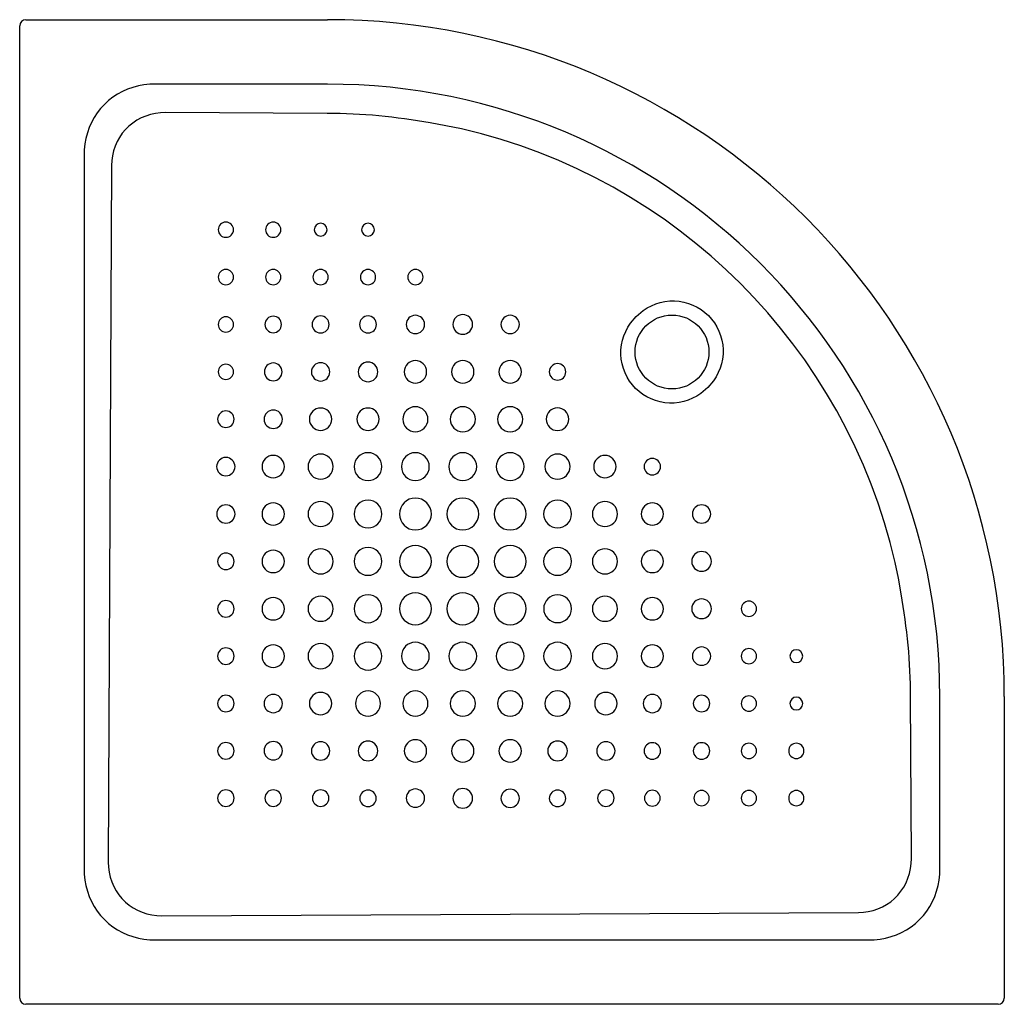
# Model space of a CAD drawing. Header units: millimetres. Extents: x 0 to 0.8, y 0 to 0.8.
import ezdxf

# ---------------------------------------------------------------- set-up
doc = ezdxf.new("R2010")
doc.units = ezdxf.units.MM
doc.layers.add('BLOCKS', color=3, linetype='Continuous')

msp = doc.modelspace()

# ---------------------------------------------------------------- linework, layer by layer
at = {"layer": 'BLOCKS', "linetype": 'Continuous'}
for p, q in [((0, 0.79), (0, 0.795)), ((0.005, 0.8), (0.25, 0.8)), ((0, 0.005), (0, 0.79)), ((0.25, 0.74762), (0.11034, 0.74762)), ((0.24974, 0.72389), (0.11845, 0.7245)), ((0.05238, 0.68966), (0.05238, 0.11034)), ((0.07458, 0.68143), (0.07195, 0.11542)), ((0.7245, 0.11845), (0.72389, 0.24974)), ((0.74762, 0.11034), (0.74762, 0.25)), ((0.8, 0.25), (0.8, 0.005)), ((0.11542, 0.07195), (0.68143, 0.07458)), ((0.11034, 0.05238), (0.68966, 0.05238)), ((0.79, 0), (0.005, 0)), ((0.795, 0), (0.79, 0))]:
    msp.add_line(p, q, dxfattribs=at)
at = {"layer": 'BLOCKS', "linetype": 'Continuous', "flags": 128}
for points in [[(0.11034, 0.74762), (0.10564, 0.7475), (0.10099, 0.74702), (0.09643, 0.7462), (0.09197, 0.74502), (0.08765, 0.74351), (0.08348, 0.74166), (0.07949, 0.73949), (0.0757, 0.73701), (0.07214, 0.73423), (0.06882, 0.73118), (0.06577, 0.72786), (0.06299, 0.7243), (0.06051, 0.72051), (0.05834, 0.71652), (0.05649, 0.71235), (0.05498, 0.70803), (0.0538, 0.70357), (0.05298, 0.69901), (0.0525, 0.69436), (0.05238, 0.68966)], [(0.11845, 0.7245), (0.11434, 0.72434), (0.11028, 0.72381), (0.10631, 0.72293), (0.10245, 0.7217), (0.09874, 0.72013), (0.09522, 0.71823), (0.09189, 0.71601), (0.0888, 0.7135), (0.08596, 0.71071), (0.08339, 0.70767), (0.08113, 0.7044), (0.07918, 0.70092), (0.07755, 0.69726), (0.07628, 0.69345), (0.07535, 0.68952), (0.07478, 0.68551), (0.07458, 0.68143)], [(0.35894, 0.71143), (0.34629, 0.71389), (0.33357, 0.71607)], [(0.50666, 0.56371), (0.50988, 0.56582), (0.51328, 0.56762), (0.51683, 0.5691), (0.52051, 0.57023), (0.52428, 0.57101), (0.52811, 0.57144), (0.53195, 0.5715), (0.53579, 0.5712), (0.53958, 0.57054), (0.5433, 0.56952), (0.5469, 0.56816), (0.55035, 0.56647), (0.55363, 0.56446), (0.55671, 0.56215), (0.55956, 0.55956), (0.56215, 0.55671), (0.56446, 0.55363), (0.56647, 0.55035), (0.56816, 0.5469), (0.56952, 0.5433), (0.57054, 0.53958), (0.5712, 0.53579), (0.5715, 0.53195), (0.57144, 0.52811), (0.57101, 0.52428), (0.57023, 0.52051), (0.5691, 0.51683), (0.56762, 0.51328), (0.56582, 0.50988), (0.56371, 0.50666)], [(0.49629, 0.55334), (0.501, 0.55887), (0.50666, 0.56371)], [(0.55334, 0.49629), (0.55012, 0.49418), (0.54672, 0.49238), (0.54317, 0.4909), (0.53949, 0.48977), (0.53572, 0.48899), (0.53189, 0.48856), (0.52805, 0.4885), (0.52421, 0.4888), (0.52042, 0.48946), (0.5167, 0.49048), (0.5131, 0.49184), (0.50965, 0.49353), (0.50637, 0.49554), (0.50329, 0.49785), (0.50044, 0.50044), (0.49785, 0.50329), (0.49554, 0.50637), (0.49353, 0.50965), (0.49184, 0.5131), (0.49048, 0.5167), (0.48946, 0.52042), (0.4888, 0.52421), (0.4885, 0.52805), (0.48856, 0.53189), (0.48899, 0.53572), (0.48977, 0.53949), (0.4909, 0.54317), (0.49238, 0.54672), (0.49418, 0.55012), (0.49629, 0.55334)], [(0.56371, 0.50666), (0.559, 0.50113), (0.55334, 0.49629)], [(0.71607, 0.33357), (0.7139, 0.34628), (0.71143, 0.35894)], [(0.07195, 0.11542), (0.07211, 0.1113), (0.07264, 0.10725), (0.07353, 0.10328), (0.07477, 0.09944), (0.07636, 0.09575), (0.07828, 0.09224), (0.08051, 0.08893), (0.08305, 0.08586), (0.08586, 0.08305), (0.08893, 0.08051), (0.09224, 0.07828), (0.09575, 0.07636), (0.09944, 0.07477), (0.10328, 0.07353), (0.10725, 0.07264), (0.1113, 0.07211), (0.11542, 0.07195)], [(0.68143, 0.07458), (0.68551, 0.07478), (0.68952, 0.07535), (0.69345, 0.07628), (0.69726, 0.07755), (0.70092, 0.07918), (0.7044, 0.08113), (0.70767, 0.08339), (0.71071, 0.08596), (0.7135, 0.0888), (0.71601, 0.09189), (0.71823, 0.09522), (0.72013, 0.09874), (0.7217, 0.10245), (0.72293, 0.10631), (0.72381, 0.11028), (0.72434, 0.11434), (0.7245, 0.11845)], [(0.05238, 0.11034), (0.0525, 0.10564), (0.05298, 0.10099), (0.0538, 0.09643), (0.05498, 0.09197), (0.05649, 0.08765), (0.05834, 0.08348), (0.06051, 0.07949), (0.06299, 0.0757), (0.06577, 0.07214), (0.06882, 0.06882), (0.07214, 0.06577), (0.0757, 0.06299), (0.07949, 0.06051), (0.08348, 0.05834), (0.08765, 0.05649), (0.09197, 0.05498), (0.09643, 0.0538), (0.10099, 0.05298), (0.10564, 0.0525), (0.11034, 0.05238)], [(0.68966, 0.05238), (0.69436, 0.0525), (0.69901, 0.05298), (0.70357, 0.0538), (0.70803, 0.05498), (0.71235, 0.05649), (0.71652, 0.05834), (0.72051, 0.06051), (0.7243, 0.06299), (0.72786, 0.06577), (0.73118, 0.06882), (0.73423, 0.07214), (0.73701, 0.0757), (0.73949, 0.07949), (0.74166, 0.08348), (0.74351, 0.08765), (0.74502, 0.09197), (0.7462, 0.09643), (0.74702, 0.10099), (0.7475, 0.10564), (0.74762, 0.11034)]]:
    msp.add_lwpolyline(points, dxfattribs=at)
at = {"layer": 'BLOCKS'}
for points in [[(0.17371, 0.62937, 1), (0.16131, 0.62937, 1)], [(0.21221, 0.62937, 1), (0.19981, 0.62937, 1)], [(0.24971, 0.62937, 1), (0.23931, 0.62937, 1)], [(0.28821, 0.62937, 1), (0.27781, 0.62937, 1)], [(0.17371, 0.59087, 1), (0.16131, 0.59087, 1)], [(0.21221, 0.59087, 1), (0.19981, 0.59087, 1)], [(0.25071, 0.59087, 1), (0.23831, 0.59087, 1)], [(0.28921, 0.59087, 1), (0.27681, 0.59087, 1)], [(0.31531, 0.59087, 1), (0.32771, 0.59087, 1)], [(0.35201, 0.55237, 1), (0.36801, 0.55237, 1)], [(0.16131, 0.55237, 1), (0.17371, 0.55237, 1)], [(0.19931, 0.55237, 1), (0.21271, 0.55237, 1)], [(0.23761, 0.55237, 1), (0.25141, 0.55237, 1)], [(0.27611, 0.55237, 1), (0.28991, 0.55237, 1)], [(0.32896, 0.55237, 1), (0.31406, 0.55237, 1)], [(0.40596, 0.55237, 1), (0.39106, 0.55237, 1)], [(0.17371, 0.51387, 1), (0.16131, 0.51387, 1)], [(0.21321, 0.51387, 1), (0.19881, 0.51387, 1)], [(0.25196, 0.51387, 1), (0.23706, 0.51387, 1)], [(0.27501, 0.51387, 1), (0.29101, 0.51387, 1)], [(0.33061, 0.51387, 1), (0.31241, 0.51387, 1)], [(0.36911, 0.51387, 1), (0.35091, 0.51387, 1)], [(0.38941, 0.51387, 1), (0.40761, 0.51387, 1)], [(0.44371, 0.51387, 1), (0.43031, 0.51387, 1)], [(0.17421, 0.47537, 1), (0.16081, 0.47537, 1)], [(0.21346, 0.47537, 1), (0.19856, 0.47537, 1)], [(0.25361, 0.47537, 1), (0.23541, 0.47537, 1)], [(0.29211, 0.47537, 1), (0.27391, 0.47537, 1)], [(0.33171, 0.47537, 1), (0.31131, 0.47537, 1)], [(0.37021, 0.47537, 1), (0.34981, 0.47537, 1)], [(0.40871, 0.47537, 1), (0.38831, 0.47537, 1)], [(0.42781, 0.47537, 1), (0.44621, 0.47537, 1)], [(0.29431, 0.43687, 1), (0.27171, 0.43687, 1)], [(0.31021, 0.43687, 1), (0.33281, 0.43687, 1)], [(0.34871, 0.43687, 1), (0.37131, 0.43687, 1)], [(0.38721, 0.43687, 1), (0.40981, 0.43687, 1)], [(0.17494, 0.43687, 1), (0.16004, 0.43687, 1)], [(0.19691, 0.43687, 1), (0.21511, 0.43687, 1)], [(0.25471, 0.43687, 1), (0.23431, 0.43687, 1)], [(0.42681, 0.43687, 1), (0.44721, 0.43687, 1)], [(0.48461, 0.43687, 1), (0.46641, 0.43687, 1)], [(0.52071, 0.43687, 1), (0.50731, 0.43687, 1)], [(0.25471, 0.39837, 1), (0.23431, 0.39837, 1)], [(0.27171, 0.39837, 1), (0.29431, 0.39837, 1)], [(0.30856, 0.39837, 1), (0.33446, 0.39837, 1)], [(0.34706, 0.39837, 1), (0.37296, 0.39837, 1)], [(0.38556, 0.39837, 1), (0.41146, 0.39837, 1)], [(0.44831, 0.39837, 1), (0.42571, 0.39837, 1)], [(0.46531, 0.39837, 1), (0.48571, 0.39837, 1)], [(0.16006, 0.39837, 1), (0.17496, 0.39837, 1)], [(0.19691, 0.39837, 1), (0.21511, 0.39837, 1)], [(0.52311, 0.39837, 1), (0.50491, 0.39837, 1)], [(0.56146, 0.39837, 1), (0.54656, 0.39837, 1)], [(0.21511, 0.35987, 1), (0.19691, 0.35987, 1)], [(0.25471, 0.35987, 1), (0.23431, 0.35987, 1)], [(0.29431, 0.35987, 1), (0.27171, 0.35987, 1)], [(0.33446, 0.35987, 1), (0.30856, 0.35987, 1)], [(0.37296, 0.35987, 1), (0.34706, 0.35987, 1)], [(0.41146, 0.35987, 1), (0.38556, 0.35987, 1)], [(0.44831, 0.35987, 1), (0.42571, 0.35987, 1)], [(0.48571, 0.35987, 1), (0.46531, 0.35987, 1)], [(0.50491, 0.35987, 1), (0.52311, 0.35987, 1)], [(0.17421, 0.35987, 1), (0.16081, 0.35987, 1)], [(0.56201, 0.35987, 1), (0.54601, 0.35987, 1)], [(0.17421, 0.32137, 1), (0.16081, 0.32137, 1)], [(0.19691, 0.32137, 1), (0.21511, 0.32137, 1)], [(0.23431, 0.32137, 1), (0.25471, 0.32137, 1)], [(0.27171, 0.32137, 1), (0.29431, 0.32137, 1)], [(0.30856, 0.32137, 1), (0.33446, 0.32137, 1)], [(0.34706, 0.32137, 1), (0.37296, 0.32137, 1)], [(0.38556, 0.32137, 1), (0.41146, 0.32137, 1)], [(0.44833, 0.32139, 1), (0.42573, 0.32139, 1)], [(0.46531, 0.32137, 1), (0.48571, 0.32137, 1)], [(0.50491, 0.32137, 1), (0.52311, 0.32137, 1)], [(0.56201, 0.32137, 1), (0.54601, 0.32137, 1)], [(0.58631, 0.32137, 1), (0.59871, 0.32137, 1)], [(0.17421, 0.28287, 1), (0.16081, 0.28287, 1)], [(0.19691, 0.28287, 1), (0.21511, 0.28287, 1)], [(0.23431, 0.28287, 1), (0.25471, 0.28287, 1)], [(0.29431, 0.28287, 1), (0.27171, 0.28287, 1)], [(0.33281, 0.28287, 1), (0.31021, 0.28287, 1)], [(0.34871, 0.28287, 1), (0.37131, 0.28287, 1)], [(0.38721, 0.28287, 1), (0.40981, 0.28287, 1)], [(0.42571, 0.28287, 1), (0.44831, 0.28287, 1)], [(0.46531, 0.28287, 1), (0.48571, 0.28287, 1)], [(0.52311, 0.28287, 1), (0.50491, 0.28287, 1)], [(0.54656, 0.28287, 1), (0.56146, 0.28287, 1)], [(0.58631, 0.28287, 1), (0.59871, 0.28287, 1)], [(0.62581, 0.28287, 1), (0.63621, 0.28287, 1)], [(0.17421, 0.24437, 1), (0.16081, 0.24437, 1)], [(0.19856, 0.24437, 1), (0.21346, 0.24437, 1)], [(0.23541, 0.24437, 1), (0.25361, 0.24437, 1)], [(0.29321, 0.24437, 1), (0.27281, 0.24437, 1)], [(0.33171, 0.24437, 1), (0.31131, 0.24437, 1)], [(0.34981, 0.24437, 1), (0.37021, 0.24437, 1)], [(0.40871, 0.24437, 1), (0.38831, 0.24437, 1)], [(0.42681, 0.24437, 1), (0.44721, 0.24437, 1)], [(0.48538, 0.24437, 1), (0.46718, 0.24437, 1)], [(0.52146, 0.24437, 1), (0.50656, 0.24437, 1)], [(0.54731, 0.24437, 1), (0.56071, 0.24437, 1)], [(0.59871, 0.24437, 1), (0.58631, 0.24437, 1)], [(0.62581, 0.24437, 1), (0.63621, 0.24437, 1)], [(0.17421, 0.20601, 1), (0.16081, 0.20601, 1)], [(0.21346, 0.20601, 1), (0.19856, 0.20601, 1)], [(0.25196, 0.20587, 1), (0.23706, 0.20587, 1)], [(0.27501, 0.20587, 1), (0.29101, 0.20587, 1)], [(0.31241, 0.20587, 1), (0.33061, 0.20587, 1)], [(0.35091, 0.20587, 1), (0.36911, 0.20587, 1)], [(0.40761, 0.20587, 1), (0.38941, 0.20587, 1)], [(0.44501, 0.20587, 1), (0.42901, 0.20587, 1)], [(0.48373, 0.20587, 1), (0.46883, 0.20587, 1)], [(0.50731, 0.20587, 1), (0.52071, 0.20587, 1)], [(0.54731, 0.20587, 1), (0.56071, 0.20587, 1)], [(0.58631, 0.20587, 1), (0.59871, 0.20587, 1)], [(0.62481, 0.20587, 1), (0.63721, 0.20587, 1)], [(0.19931, 0.16751, 1), (0.21271, 0.16751, 1)], [(0.25121, 0.16751, 1), (0.23781, 0.16751, 1)], [(0.28971, 0.16735, 1), (0.27631, 0.16735, 1)], [(0.31406, 0.16751, 1), (0.32896, 0.16751, 1)], [(0.35201, 0.16735, 1), (0.36801, 0.16735, 1)], [(0.39106, 0.16735, 1), (0.40596, 0.16735, 1)], [(0.43031, 0.16735, 1), (0.44371, 0.16735, 1)], [(0.46958, 0.16751, 1), (0.48298, 0.16751, 1)], [(0.50756, 0.16751, 1), (0.52046, 0.16751, 1)], [(0.56021, 0.16751, 1), (0.54781, 0.16751, 1)], [(0.58631, 0.16751, 1), (0.59871, 0.16751, 1)], [(0.63721, 0.16751, 1), (0.62481, 0.16751, 1)]]:
    msp.add_lwpolyline(points, format="xyb", close=True, dxfattribs=at)
at = {"layer": 'BLOCKS', "linetype": 'Continuous'}
msp.add_circle((0.53, 0.53), 0.03, dxfattribs=at)
for centre, radius, start, end in [((0.005, 0.795), 0.005, 90, 180), ((0.25, 0.25), 0.55, 0, 90), ((0.25, 0.25), 0.49762, 0, 90), ((0.24755, 0.24754), 0.47636, 79.59621, 89.73593), ((0.25245, 0.25245), 0.47116, 13.06207, 76.93793), ((0.24754, 0.24755), 0.47636, 0.26407, 10.40379), ((0.005, 0.005), 0.005, 180, 270), ((0.795, 0.005), 0.005, 270, 0)]:
    msp.add_arc(centre, radius, start, end, dxfattribs=at)
at = {"layer": 'BLOCKS'}
for start, end in [(0, 180), (180, 0)]:
    msp.add_arc((0.16751, 0.16751), 0.0067, start, end, dxfattribs=at)

doc.saveas('drawing.dxf')
